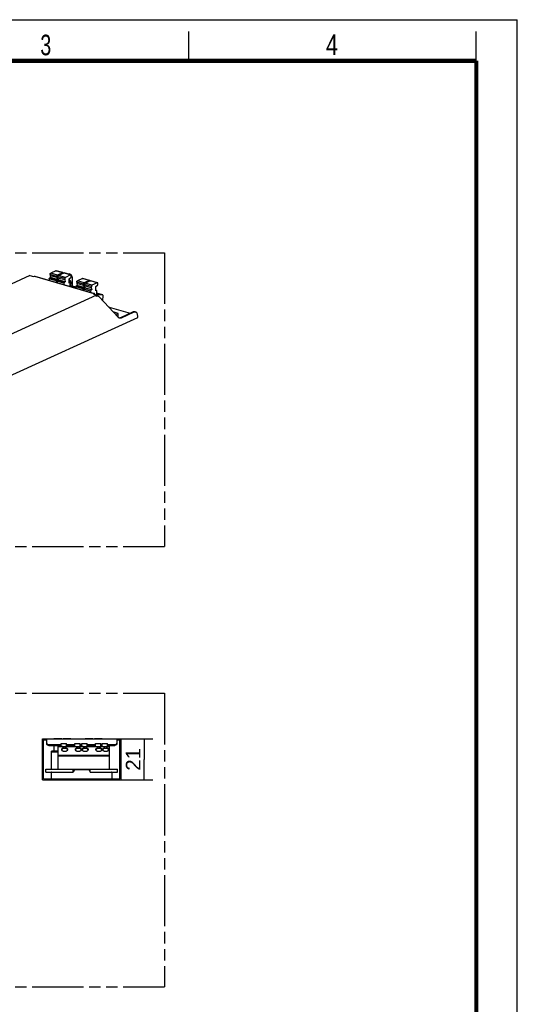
# Model space of a CAD drawing. Header units: millimetres. Extents: x 0 to 210, y 0 to 297.
# Tile 4 of 4: x 125 to 210, y 129 to 297. Entities that reach past the tile are written whole.
import ezdxf
from ezdxf.enums import TextEntityAlignment as Align

# ---------------------------------------------------------------- set-up
doc = ezdxf.new("R2010")
doc.units = ezdxf.units.MM
doc.header["$LTSCALE"] = 19.36
doc.linetypes.add('PHANTOM', pattern=[0.8, 0.45, -0.05, 0.1, -0.05, 0.1, -0.05])
doc.layers.get('0').update_dxf_attribs({"linetype": 'CONTINUOUS'})
doc.layers.add('DEFAULT_3', color=7, linetype='PHANTOM')
doc.layers.add('Z_DIM_2D', color=7, linetype='CONTINUOUS')
doc.styles.add('TEXTSTYLE_2', font='txt', dxfattribs={"width": 0.75})
doc.styles.add('TEXTSTYLE_3', font='helveticaneueltw1g-ltcn.otf')
doc.dimstyles.new('DIMSTYLE_2', dxfattribs={"dimtxt": 2.5, "dimasz": 3.5, "dimexe": 1.5, "dimexo": 0, "dimtad": 1, "dimdec": 1, "dimlfac": 3, "dimdsep": 46, "dimtxsty": 'TEXTSTYLE_3', "dimblk": '_FILLED', "dimblk1": '_FILLED', "dimblk2": '_FILLED', "dimcen": 0.09, "dimclrt": 5, "dimadec": 0, "dimazin": 0, "dimtp": 0.2, "dimtm": 0.2, "dimtfac": 1, "dimtdec": 1, "dimtofl": 0, "dimtmove": 0, "dimatfit": 3, "dimldrblk": '_FILLED', "dimfxl": 0, "dimtolj": 1, "dimarcsym": 0})

# ---------------------------------------------------------------- blocks, each defined once
blk = doc.blocks.new('*D4')
at = {"layer": 'Z_DIM_2D', "color": 2, "linetype": 'Continuous'}
for p, q in [((141.71, 174.55), (147.88, 174.55)), ((146.38, 174.55), (146.38, 171.05)), ((146.38, 167.55), (146.38, 171.05)), ((140.91, 167.55), (147.88, 167.55))]:
    blk.add_line(p, q, dxfattribs=at)
at = {"layer": 'Z_DIM_2D', "color": 5, "linetype": 'Continuous', "style": 'TEXTSTYLE_3'}
blk.add_text('21', height=2.5, rotation=90, dxfattribs=at).set_placement((145.76, 171.05), align=Align.CENTER)
blk = doc.blocks.new('_FILLED')
at = {"color": 0, "linetype": 'ByBlock'}
blk.add_solid([(0, 0), (-1, 0.125), (-1, -0.125)], dxfattribs=at)
blk = doc.blocks.new('_NONE')

msp = doc.modelspace()

# ---------------------------------------------------------------- linework, layer by layer
at = {"color": 2, "linetype": 'Continuous'}
for p, q in [((0, 297), (210, 297)), ((210, 0), (210, 297)), ((154, 290), (154, 295)), ((203, 290), (203, 295))]:
    msp.add_line(p, q, dxfattribs=at)
at = {"color": 7, "linetype": 'Continuous'}
for p, q in [((126.914, 253.437), (61.844, 223.681)), ((126.914, 253.437), (127.51, 253.263)), ((127.51, 253.263), (127.665, 253.334)), ((127.734, 253.341), (137.897, 250.371)), ((130.34, 253.633), (130.338, 253.408)), ((131.488, 253.072), (130.338, 253.408)), ((130.338, 253.408), (130.401, 253.076)), ((131.338, 254.256), (130.453, 253.851)), ((132.537, 253.925), (131.387, 254.261)), ((131.49, 253.297), (131.488, 253.072)), ((132.488, 253.92), (131.602, 253.515)), ((131.689, 253.238), (131.686, 253.014)), ((132.686, 253.862), (131.801, 253.457)), ((133.885, 253.531), (132.735, 253.867)), ((133.836, 253.526), (132.951, 253.121)), ((133.587, 252.878), (133.943, 253.184)), ((133.74, 253.679), (133.598, 253.72)), ((133.914, 253.568), (133.957, 253.515)), ((133.943, 253.184), (133.945, 253.409)), ((133.957, 253.515), (133.995, 253.453)), ((130.211, 252.856), (130.209, 252.618)), ((130.401, 253.076), (130.301, 253.03)), ((131.55, 252.74), (130.401, 253.076)), ((131.361, 252.52), (131.358, 252.282)), ((131.55, 252.74), (131.451, 252.694)), ((131.488, 253.072), (131.55, 252.74)), ((131.56, 252.462), (131.557, 252.224)), ((131.749, 252.682), (131.65, 252.636)), ((132.836, 252.678), (131.686, 253.014)), ((131.686, 253.014), (131.749, 252.682)), ((132.899, 252.346), (131.749, 252.682)), ((132.709, 252.126), (132.707, 251.888)), ((132.899, 252.346), (132.799, 252.3)), ((132.839, 252.902), (132.836, 252.678)), ((132.836, 252.678), (132.899, 252.346)), ((133.58, 252.157), (133.587, 252.878)), ((133.68, 252.202), (133.58, 252.157)), ((133.719, 252.206), (133.581, 252.246)), ((133.742, 252.22), (133.741, 252.193)), ((133.761, 251.58), (133.767, 252.109)), ((134.753, 251.473), (133.763, 251.762)), ((134.101, 252.946), (134.088, 251.667)), ((134.754, 251.528), (134.751, 251.29)), ((134.943, 251.749), (134.844, 251.703)), ((134.883, 252.305), (134.88, 252.08)), ((136.03, 251.744), (134.88, 252.08)), ((134.88, 252.08), (134.943, 251.749)), ((136.093, 251.413), (134.943, 251.749)), ((135.88, 252.928), (134.995, 252.523)), ((137.079, 252.597), (135.929, 252.933)), ((136.033, 251.969), (136.03, 251.744)), ((136.03, 251.744), (136.093, 251.413)), ((137.03, 252.592), (136.145, 252.187)), ((136.231, 251.911), (136.229, 251.686)), ((137.379, 251.35), (136.229, 251.686)), ((136.229, 251.686), (136.292, 251.354)), ((137.229, 252.534), (136.344, 252.129)), ((138.428, 252.203), (137.278, 252.539)), ((137.381, 251.575), (137.379, 251.35)), ((138.379, 252.198), (137.493, 251.793)), ((138.122, 250.829), (138.13, 251.55)), ((138.13, 251.55), (138.485, 251.856)), ((138.485, 251.856), (138.488, 252.081)), ((138.27, 250.119), (73.2, 220.362)), ((134.752, 251.39), (134.389, 251.396)), ((135.903, 251.192), (135.901, 250.954)), ((136.093, 251.413), (135.993, 251.367)), ((136.102, 251.134), (136.1, 250.896)), ((136.292, 251.354), (136.192, 251.309)), ((137.441, 251.018), (136.292, 251.354)), ((137.252, 250.798), (137.25, 250.56)), ((137.441, 251.018), (137.342, 250.973)), ((137.379, 251.35), (137.441, 251.018)), ((137.674, 250.293), (137.829, 250.364)), ((137.674, 250.293), (138.27, 250.119)), ((137.938, 250.345), (138.103, 250.168)), ((138.222, 250.875), (138.122, 250.829)), ((138.261, 250.879), (138.123, 250.919)), ((138.268, 249.884), (138.27, 250.119)), ((138.269, 249.989), (138.292, 249.965)), ((138.301, 250.026), (138.309, 250.781)), ((138.578, 250.153), (138.301, 250.026)), ((138.578, 250.153), (138.304, 250.233)), ((139.31, 250.141), (138.306, 250.435)), ((138.551, 249.91), (138.409, 249.952)), ((139.309, 250.14), (138.578, 250.153)), ((139.361, 249.117), (139.37, 250.04)), ((142.003, 246.277), (138.725, 249.8)), ((140.408, 248.073), (140.355, 248.049)), ((140.408, 248.073), (144.026, 247.016)), ((141.94, 246.993), (141.112, 247.235)), ((141.517, 246.799), (141.94, 246.993)), ((141.934, 246.456), (141.94, 246.993)), ((144.49, 247.228), (142.327, 246.239)), ((144.632, 247.186), (142.469, 246.197)), ((144.783, 247.258), (144.925, 247.217)), ((145.281, 246.315), (145.283, 246.583)), ((66.046, 210.08), (145.281, 246.315)), ((141.866, 246.425), (141.934, 246.456)), ((142.135, 246.194), (142.106, 246.197)), ((142.198, 246.199), (142.135, 246.194)), ((129.076, 167.552), (129.076, 174.552)), ((129.076, 174.552), (142.409, 174.552)), ((129.243, 167.718), (129.243, 174.385)), ((129.243, 174.385), (129.776, 174.385)), ((129.776, 173.67), (129.776, 174.552)), ((130.976, 174.552), (130.976, 174.56)), ((132.326, 174.56), (130.976, 174.56)), ((132.326, 174.56), (132.326, 174.552)), ((132.559, 174.552), (132.559, 174.56)), ((133.909, 174.56), (132.559, 174.56)), ((133.909, 174.56), (133.909, 174.552)), ((136.309, 174.552), (136.309, 174.56)), ((137.659, 174.56), (136.309, 174.56)), ((137.659, 174.56), (137.659, 174.552)), ((137.893, 174.552), (137.893, 174.56)), ((139.243, 174.56), (137.893, 174.56)), ((139.243, 174.56), (139.243, 174.552)), ((141.709, 174.552), (141.709, 173.67)), ((141.709, 174.385), (142.243, 174.385)), ((142.243, 167.718), (142.243, 174.385)), ((142.409, 174.552), (142.409, 167.552)), ((129.076, 174.318), (129.243, 174.318)), ((130.109, 173.552), (132.243, 173.552)), ((130.109, 173.434), (132.243, 173.434)), ((130.976, 173.434), (130.976, 172.427)), ((131.743, 169.393), (131.743, 173.227)), ((132.465, 173.227), (131.743, 173.227)), ((132.243, 173.227), (132.243, 173.76)), ((132.243, 173.76), (133.143, 173.76)), ((132.48, 173.227), (134.798, 173.227)), ((133.087, 172.893), (132.565, 172.893)), ((133.143, 173.227), (133.143, 173.76)), ((133.143, 173.552), (134.576, 173.552)), ((133.143, 173.434), (134.576, 173.434)), ((133.909, 173.434), (133.909, 173.227)), ((134.576, 173.227), (134.576, 173.76)), ((134.576, 173.76), (135.476, 173.76)), ((134.812, 173.227), (135.478, 173.227)), ((135.42, 172.893), (134.898, 172.893)), ((135.476, 173.227), (135.476, 173.76)), ((135.476, 173.552), (135.743, 173.552)), ((135.476, 173.434), (135.743, 173.434)), ((135.96, 173.227), (135.525, 173.227)), ((135.743, 173.227), (135.743, 173.76)), ((135.743, 173.76), (136.643, 173.76)), ((135.985, 173.227), (138.298, 173.227)), ((136.587, 172.893), (136.065, 172.893)), ((136.643, 173.227), (136.643, 173.76)), ((136.643, 173.552), (138.076, 173.552)), ((136.643, 173.434), (138.076, 173.434)), ((137.659, 173.434), (137.659, 173.227)), ((137.893, 173.434), (137.893, 173.227)), ((138.076, 173.76), (138.976, 173.76)), ((138.076, 173.227), (138.076, 173.76)), ((138.313, 173.227), (139.465, 173.227)), ((138.92, 172.893), (138.398, 172.893)), ((138.976, 173.227), (138.976, 173.76)), ((138.976, 173.552), (139.243, 173.552)), ((138.976, 173.434), (139.243, 173.434)), ((139.243, 173.76), (140.143, 173.76)), ((139.243, 173.227), (139.243, 173.76)), ((139.48, 173.227), (140.409, 173.227)), ((140.087, 172.893), (139.565, 172.893)), ((140.143, 173.227), (140.143, 173.76)), ((140.143, 173.552), (141.376, 173.552)), ((140.143, 173.434), (141.376, 173.434)), ((140.409, 173.227), (140.409, 169.393)), ((142.409, 174.318), (142.243, 174.318)), ((129.076, 171.885), (129.243, 171.885)), ((130.576, 169.393), (130.576, 172.427)), ((131.743, 172.427), (130.576, 172.427)), ((132.342, 172.691), (132.333, 172.662)), ((134.675, 172.691), (134.667, 172.662)), ((135.842, 172.691), (135.833, 172.662)), ((138.175, 172.691), (138.167, 172.662)), ((139.342, 172.691), (139.333, 172.662)), ((129.642, 168.86), (129.642, 169.393)), ((129.642, 169.393), (141.843, 169.393)), ((134.276, 168.86), (134.276, 169.393)), ((135.606, 169.26), (135.606, 169.393)), ((136.912, 169.26), (136.912, 169.393)), ((137.209, 168.86), (137.209, 169.393)), ((141.843, 168.86), (141.843, 169.393)), ((129.243, 167.718), (142.243, 167.718)), ((129.642, 168.86), (134.276, 168.86)), ((130.576, 167.552), (130.576, 168.793)), ((134.436, 169.222), (134.286, 168.898)), ((136.989, 169.26), (134.497, 169.26)), ((137.2, 168.898), (137.049, 169.222)), ((137.209, 168.86), (141.843, 168.86)), ((140.909, 167.552), (140.909, 168.793)), ((142.409, 168.718), (142.243, 168.718)), ((142.409, 167.818), (142.243, 167.818)), ((129.076, 167.552), (142.409, 167.552))]:
    msp.add_line(p, q, dxfattribs=at)
at = {"color": 9, "linetype": 'Continuous'}
for p, q in [((127.665, 253.334), (137.829, 250.364)), ((131.49, 253.297), (130.34, 253.633)), ((131.602, 253.515), (130.453, 253.851)), ((132.488, 253.92), (131.338, 254.256)), ((132.839, 252.902), (131.689, 253.238)), ((132.951, 253.121), (131.801, 253.457)), ((133.836, 253.526), (132.686, 253.862)), ((131.361, 252.52), (130.211, 252.856)), ((131.451, 252.694), (130.301, 253.03)), ((132.709, 252.126), (131.56, 252.462)), ((132.799, 252.3), (131.65, 252.636)), ((133.68, 252.202), (133.581, 252.231)), ((134.753, 251.471), (133.763, 251.76)), ((135.903, 251.192), (134.754, 251.528)), ((135.993, 251.367), (134.844, 251.703)), ((136.033, 251.969), (134.883, 252.305)), ((136.145, 252.187), (134.995, 252.523)), ((137.03, 252.592), (135.88, 252.928)), ((137.381, 251.575), (136.231, 251.911)), ((137.493, 251.793), (136.344, 252.129)), ((138.379, 252.198), (137.229, 252.534)), ((137.252, 250.798), (136.102, 251.134)), ((137.342, 250.973), (136.192, 251.309)), ((138.222, 250.875), (138.123, 250.904)), ((139.309, 250.14), (138.306, 250.433)), ((144.632, 247.186), (144.49, 247.228)), ((142.469, 246.197), (142.327, 246.239)), ((141.709, 174.483), (129.776, 174.483)), ((129.076, 174.026), (129.243, 174.026)), ((130.109, 173.434), (130.109, 173.552)), ((132.514, 173.188), (131.743, 173.188)), ((134.847, 173.188), (133.138, 173.188)), ((136.021, 173.178), (135.464, 173.178)), ((138.347, 173.188), (136.638, 173.188)), ((139.514, 173.188), (138.971, 173.188)), ((140.409, 173.188), (140.138, 173.188)), ((141.376, 173.552), (141.376, 173.434)), ((142.409, 174.026), (142.243, 174.026)), ((129.076, 172.178), (129.243, 172.178)), ((131.743, 172.293), (130.576, 172.293)), ((140.409, 171.699), (131.743, 171.699)), ((140.409, 171.605), (131.743, 171.605)), ((129.076, 170.885), (129.243, 170.885)), ((134.476, 169.26), (134.476, 169.393)), ((137.009, 169.26), (137.009, 169.393)), ((130.243, 167.718), (130.243, 167.552)), ((141.243, 167.718), (141.243, 167.552)), ((142.409, 169.011), (142.243, 169.011))]:
    msp.add_line(p, q, dxfattribs=at)
at = {"color": 7, "linetype": 'Continuous', "const_width": 0.7}
for points in [[(7, 290), (203, 290)], [(203, 7), (203, 290)]]:
    msp.add_lwpolyline(points, dxfattribs=at)
at = {"color": 7, "linetype": 'Continuous'}
for points in [[(127.665, 253.334), (127.686, 253.341), (127.705, 253.344), (127.724, 253.343), (127.734, 253.341)], [(130.34, 253.633), (130.341, 253.655), (130.344, 253.678), (130.349, 253.701), (130.356, 253.723), (130.364, 253.745), (130.374, 253.766), (130.385, 253.785), (130.397, 253.803), (130.41, 253.819), (130.424, 253.832), (130.438, 253.843), (130.453, 253.851)], [(131.338, 254.256), (131.352, 254.261), (131.367, 254.263), (131.38, 254.262), (131.387, 254.261)], [(131.602, 253.515), (131.588, 253.507), (131.574, 253.496), (131.56, 253.483), (131.547, 253.467), (131.535, 253.449), (131.524, 253.43), (131.514, 253.409), (131.506, 253.387), (131.499, 253.365), (131.494, 253.342), (131.491, 253.319), (131.49, 253.297)], [(131.689, 253.238), (131.69, 253.261), (131.693, 253.284), (131.698, 253.306), (131.704, 253.329), (131.713, 253.351), (131.722, 253.372), (131.733, 253.391), (131.746, 253.409), (131.759, 253.425), (131.772, 253.438), (131.787, 253.449), (131.801, 253.457)], [(132.537, 253.925), (132.53, 253.926), (132.516, 253.927), (132.502, 253.925), (132.488, 253.92)], [(132.596, 253.82), (132.596, 253.824), (132.593, 253.844), (132.589, 253.863), (132.583, 253.88), (132.575, 253.894), (132.565, 253.906), (132.555, 253.916), (132.543, 253.923), (132.537, 253.925)], [(132.686, 253.862), (132.701, 253.867), (132.715, 253.869), (132.729, 253.868), (132.735, 253.867)], [(133.321, 253.696), (133.371, 253.715), (133.435, 253.729), (133.498, 253.734), (133.559, 253.729), (133.598, 253.72)], [(133.463, 253.654), (133.513, 253.673), (133.577, 253.688)], [(133.577, 253.688), (133.639, 253.693), (133.7, 253.688), (133.74, 253.679)], [(133.74, 253.679), (133.759, 253.672), (133.814, 253.647), (133.866, 253.612), (133.914, 253.568)], [(133.885, 253.531), (133.879, 253.532), (133.865, 253.533), (133.851, 253.531), (133.836, 253.526)], [(133.945, 253.409), (133.944, 253.43), (133.942, 253.45), (133.937, 253.469), (133.931, 253.486), (133.923, 253.5), (133.914, 253.512), (133.903, 253.522), (133.891, 253.528), (133.885, 253.531)], [(133.995, 253.453), (134.027, 253.384), (134.054, 253.308), (134.075, 253.225), (134.09, 253.136), (134.099, 253.043), (134.101, 252.946)], [(130.211, 252.856), (130.212, 252.874), (130.214, 252.892), (130.218, 252.91), (130.224, 252.928), (130.23, 252.946), (130.238, 252.963), (130.247, 252.978), (130.257, 252.992), (130.267, 253.005), (130.278, 253.015), (130.289, 253.024), (130.301, 253.03)], [(131.451, 252.694), (131.439, 252.688), (131.428, 252.679), (131.417, 252.669), (131.406, 252.656), (131.397, 252.642), (131.388, 252.627), (131.38, 252.61), (131.373, 252.592), (131.368, 252.574), (131.364, 252.556), (131.362, 252.538), (131.361, 252.52)], [(131.56, 252.462), (131.561, 252.48), (131.563, 252.498), (131.567, 252.516), (131.572, 252.534), (131.579, 252.552), (131.587, 252.568), (131.595, 252.584), (131.605, 252.598), (131.616, 252.611), (131.627, 252.621), (131.638, 252.63), (131.65, 252.636)], [(132.799, 252.3), (132.788, 252.294), (132.776, 252.285), (132.765, 252.275), (132.755, 252.262), (132.745, 252.248), (132.736, 252.232), (132.729, 252.216), (132.722, 252.198), (132.717, 252.18), (132.713, 252.162), (132.71, 252.144), (132.709, 252.126)], [(132.951, 253.121), (132.936, 253.113), (132.922, 253.102), (132.909, 253.089), (132.895, 253.073), (132.883, 253.055), (132.872, 253.036), (132.863, 253.015), (132.854, 252.993), (132.848, 252.97), (132.843, 252.948), (132.84, 252.925), (132.839, 252.902)], [(133.585, 252.688), (133.61, 252.686), (133.637, 252.68)], [(133.585, 252.672), (133.614, 252.646), (133.643, 252.609)], [(133.637, 252.68), (133.65, 252.675), (133.688, 252.658), (133.723, 252.634), (133.756, 252.604), (133.785, 252.568), (133.811, 252.526), (133.833, 252.478), (133.852, 252.426), (133.866, 252.369), (133.876, 252.309), (133.882, 252.245), (133.884, 252.179), (133.881, 252.11), (133.874, 252.041), (133.862, 251.97), (133.846, 251.9), (133.827, 251.83), (133.803, 251.762), (133.799, 251.752)], [(133.643, 252.609), (133.669, 252.567), (133.691, 252.52), (133.71, 252.468), (133.724, 252.411), (133.734, 252.35), (133.74, 252.287), (133.742, 252.22)], [(133.719, 252.206), (133.713, 252.207), (133.702, 252.208), (133.691, 252.206), (133.68, 252.202)], [(133.767, 252.109), (133.766, 252.126), (133.764, 252.142), (133.76, 252.157), (133.756, 252.17), (133.749, 252.182), (133.742, 252.192), (133.733, 252.199), (133.724, 252.204), (133.719, 252.206)], [(134.754, 251.528), (134.755, 251.546), (134.757, 251.564), (134.761, 251.583), (134.766, 251.601), (134.773, 251.618), (134.781, 251.635), (134.789, 251.651), (134.799, 251.665), (134.81, 251.677), (134.821, 251.688), (134.832, 251.696), (134.844, 251.703)], [(134.883, 252.305), (134.884, 252.328), (134.887, 252.35), (134.892, 252.373), (134.898, 252.396), (134.907, 252.418), (134.916, 252.438), (134.927, 252.458), (134.94, 252.476), (134.953, 252.491), (134.966, 252.505), (134.981, 252.515), (134.995, 252.523)], [(135.88, 252.928), (135.895, 252.933), (135.909, 252.936), (135.923, 252.935), (135.929, 252.933)], [(136.145, 252.187), (136.13, 252.179), (136.116, 252.169), (136.102, 252.155), (136.089, 252.14), (136.077, 252.122), (136.066, 252.102), (136.056, 252.082), (136.048, 252.06), (136.042, 252.037), (136.037, 252.014), (136.034, 251.992), (136.033, 251.969)], [(136.231, 251.911), (136.232, 251.934), (136.236, 251.956), (136.24, 251.979), (136.247, 252.002), (136.255, 252.024), (136.265, 252.044), (136.276, 252.064), (136.288, 252.082), (136.301, 252.097), (136.315, 252.11), (136.329, 252.121), (136.344, 252.129)], [(137.079, 252.597), (137.072, 252.599), (137.059, 252.6), (137.045, 252.597), (137.03, 252.592)], [(137.139, 252.493), (137.138, 252.497), (137.136, 252.517), (137.131, 252.535), (137.125, 252.552), (137.117, 252.567), (137.108, 252.579), (137.097, 252.588), (137.085, 252.595), (137.079, 252.597)], [(137.229, 252.534), (137.244, 252.539), (137.258, 252.542), (137.271, 252.541), (137.278, 252.539)], [(137.493, 251.793), (137.479, 251.785), (137.465, 251.774), (137.451, 251.761), (137.438, 251.745), (137.426, 251.728), (137.415, 251.708), (137.405, 251.688), (137.397, 251.666), (137.39, 251.643), (137.385, 251.62), (137.382, 251.597), (137.381, 251.575)], [(138.428, 252.203), (138.421, 252.205), (138.407, 252.206), (138.393, 252.203), (138.379, 252.198)], [(138.488, 252.081), (138.487, 252.103), (138.484, 252.123), (138.48, 252.141), (138.474, 252.158), (138.466, 252.173), (138.457, 252.185), (138.446, 252.194), (138.434, 252.201), (138.428, 252.203)], [(135.993, 251.367), (135.982, 251.36), (135.97, 251.352), (135.959, 251.341), (135.949, 251.329), (135.939, 251.315), (135.93, 251.299), (135.923, 251.282), (135.916, 251.265), (135.911, 251.247), (135.907, 251.228), (135.904, 251.21), (135.903, 251.192)], [(136.102, 251.134), (136.103, 251.152), (136.106, 251.17), (136.109, 251.189), (136.115, 251.207), (136.121, 251.224), (136.129, 251.241), (136.138, 251.257), (136.148, 251.271), (136.158, 251.283), (136.169, 251.294), (136.18, 251.302), (136.192, 251.309)], [(137.342, 250.973), (137.33, 250.966), (137.319, 250.958), (137.308, 250.947), (137.297, 250.935), (137.288, 250.921), (137.279, 250.905), (137.271, 250.888), (137.265, 250.871), (137.259, 250.853), (137.255, 250.834), (137.253, 250.816), (137.252, 250.798)], [(137.897, 250.371), (137.888, 250.373), (137.869, 250.374), (137.85, 250.371), (137.829, 250.364)], [(137.938, 250.345), (137.923, 250.358), (137.906, 250.368), (137.897, 250.371)], [(138.261, 250.879), (138.256, 250.88), (138.245, 250.881), (138.234, 250.879), (138.222, 250.875)], [(138.309, 250.781), (138.309, 250.798), (138.307, 250.814), (138.303, 250.829), (138.298, 250.843), (138.292, 250.854), (138.284, 250.864), (138.276, 250.872), (138.266, 250.877), (138.261, 250.879)], [(138.37, 249.916), (138.319, 249.903), (138.268, 249.884)], [(138.269, 249.964), (138.278, 249.965), (138.327, 249.966), (138.374, 249.96), (138.409, 249.952)], [(138.551, 249.91), (138.516, 249.918), (138.469, 249.924), (138.42, 249.923), (138.37, 249.916)], [(138.725, 249.8), (138.688, 249.835), (138.648, 249.865), (138.606, 249.889), (138.562, 249.907), (138.551, 249.91)], [(139.322, 250.138), (139.32, 250.138), (139.309, 250.14)], [(139.37, 250.04), (139.369, 250.057), (139.368, 250.072), (139.364, 250.087), (139.36, 250.1), (139.354, 250.111), (139.347, 250.121), (139.338, 250.129), (139.329, 250.135), (139.322, 250.138)], [(144.783, 247.258), (144.76, 247.264), (144.695, 247.272), (144.628, 247.269), (144.56, 247.254), (144.49, 247.228)], [(144.77, 247.228), (144.702, 247.213), (144.632, 247.186)], [(144.925, 247.217), (144.902, 247.223), (144.837, 247.231), (144.77, 247.228)], [(145.283, 246.583), (145.274, 246.683), (145.257, 246.777), (145.233, 246.864), (145.203, 246.944), (145.166, 247.015), (145.123, 247.078), (145.075, 247.13), (145.021, 247.172), (144.964, 247.203), (144.925, 247.217)], [(142.177, 246.167), (142.157, 246.173), (142.102, 246.198), (142.051, 246.233), (142.003, 246.277)], [(142.469, 246.197), (142.404, 246.172), (142.34, 246.157), (142.277, 246.153), (142.216, 246.158), (142.177, 246.167)], [(142.327, 246.239), (142.262, 246.214), (142.198, 246.199)], [(129.776, 173.787), (129.778, 173.761), (129.784, 173.735), (129.795, 173.71), (129.809, 173.685), (129.827, 173.662)], [(130.109, 173.434), (130.072, 173.435), (130.035, 173.44), (129.999, 173.447), (129.965, 173.457), (129.932, 173.47), (129.901, 173.485), (129.874, 173.503), (129.849, 173.523), (129.827, 173.544), (129.809, 173.567), (129.795, 173.592), (129.784, 173.617), (129.778, 173.643), (129.776, 173.67)], [(129.827, 173.662), (129.849, 173.64), (129.874, 173.621), (129.901, 173.603), (129.932, 173.588), (129.965, 173.575), (129.999, 173.565), (130.035, 173.558), (130.072, 173.553), (130.109, 173.552)], [(132.326, 172.721), (132.327, 172.743), (132.333, 172.782), (132.346, 172.819), (132.364, 172.856), (132.387, 172.89), (132.416, 172.923), (132.45, 172.953), (132.488, 172.981), (132.53, 173.005), (132.575, 173.027), (132.624, 173.044), (132.675, 173.058)], [(133.326, 172.721), (133.325, 172.705), (133.32, 172.667), (133.309, 172.629), (133.292, 172.593), (133.269, 172.557), (133.242, 172.524), (133.209, 172.493), (133.172, 172.465), (133.13, 172.44), (133.085, 172.418), (133.037, 172.4), (132.987, 172.386), (132.934, 172.376), (132.881, 172.369), (132.826, 172.367), (132.772, 172.369), (132.718, 172.375), (132.665, 172.386), (132.615, 172.4), (132.567, 172.418), (132.522, 172.44), (132.48, 172.465), (132.443, 172.493), (132.41, 172.524), (132.383, 172.557), (132.36, 172.592), (132.343, 172.629), (132.332, 172.667), (132.326, 172.705), (132.326, 172.721)], [(132.557, 172.901), (132.513, 172.879), (132.474, 172.854), (132.438, 172.826), (132.406, 172.795), (132.379, 172.762), (132.358, 172.727), (132.342, 172.691)], [(132.465, 173.227), (132.471, 173.226), (132.478, 173.222), (132.487, 173.217), (132.496, 173.209), (132.505, 173.199), (132.514, 173.188)], [(132.675, 173.058), (132.659, 173.043), (132.643, 173.027), (132.628, 173.009), (132.613, 172.99), (132.598, 172.97), (132.584, 172.948), (132.57, 172.925), (132.557, 172.901)], [(133.095, 172.901), (133.077, 172.933), (133.058, 172.962), (133.039, 172.989), (133.019, 173.014), (132.998, 173.037), (132.977, 173.058)], [(132.977, 173.058), (133.028, 173.044), (133.076, 173.027), (133.122, 173.006), (133.164, 172.981), (133.202, 172.954), (133.236, 172.923), (133.264, 172.89), (133.288, 172.856), (133.306, 172.819), (133.318, 172.782), (133.325, 172.744), (133.326, 172.721)], [(133.318, 172.662), (133.31, 172.691), (133.294, 172.727), (133.272, 172.762), (133.246, 172.795), (133.214, 172.826), (133.178, 172.854), (133.138, 172.879), (133.095, 172.901)], [(133.138, 173.188), (133.147, 173.199), (133.156, 173.209), (133.165, 173.217), (133.173, 173.222), (133.181, 173.226), (133.187, 173.227)], [(134.659, 172.721), (134.66, 172.743), (134.667, 172.782), (134.679, 172.819), (134.697, 172.856), (134.721, 172.89), (134.749, 172.923), (134.783, 172.953), (134.821, 172.981), (134.863, 173.005), (134.909, 173.027), (134.957, 173.044), (135.008, 173.058)], [(135.659, 172.721), (135.659, 172.705), (135.653, 172.667), (135.642, 172.629), (135.625, 172.593), (135.603, 172.557), (135.575, 172.524), (135.542, 172.493), (135.505, 172.465), (135.464, 172.44), (135.419, 172.418), (135.371, 172.4), (135.32, 172.386), (135.268, 172.376), (135.214, 172.369), (135.159, 172.367), (135.105, 172.369), (135.051, 172.375), (134.999, 172.386), (134.948, 172.4), (134.9, 172.418), (134.855, 172.44), (134.814, 172.465), (134.776, 172.493), (134.744, 172.524), (134.716, 172.557), (134.693, 172.592), (134.676, 172.629), (134.665, 172.667), (134.66, 172.705), (134.659, 172.721)], [(134.89, 172.901), (134.847, 172.879), (134.807, 172.854), (134.771, 172.826), (134.739, 172.795), (134.713, 172.762), (134.691, 172.727), (134.675, 172.691)], [(134.798, 173.227), (134.804, 173.226), (134.812, 173.222), (134.82, 173.217), (134.829, 173.209), (134.838, 173.199), (134.847, 173.188)], [(135.008, 173.058), (134.992, 173.043), (134.977, 173.027), (134.961, 173.009), (134.946, 172.99), (134.932, 172.97), (134.918, 172.948), (134.904, 172.925), (134.89, 172.901)], [(135.428, 172.901), (135.41, 172.933), (135.392, 172.962), (135.373, 172.989), (135.353, 173.014), (135.332, 173.037), (135.31, 173.058)], [(135.31, 173.058), (135.362, 173.044), (135.41, 173.027), (135.455, 173.006), (135.497, 172.981), (135.535, 172.954), (135.569, 172.923), (135.598, 172.89), (135.621, 172.856), (135.639, 172.819), (135.652, 172.782), (135.658, 172.744), (135.659, 172.721)], [(135.652, 172.662), (135.643, 172.691), (135.627, 172.727), (135.606, 172.762), (135.579, 172.795), (135.547, 172.826), (135.512, 172.854), (135.472, 172.879), (135.428, 172.901)], [(135.464, 173.178), (135.477, 173.193), (135.488, 173.205), (135.499, 173.215), (135.509, 173.221), (135.518, 173.225), (135.525, 173.227)], [(135.826, 172.721), (135.827, 172.743), (135.833, 172.782), (135.846, 172.819), (135.864, 172.856), (135.887, 172.89), (135.916, 172.923), (135.95, 172.953), (135.988, 172.981), (136.03, 173.005), (136.075, 173.027), (136.124, 173.044), (136.175, 173.058)], [(136.826, 172.721), (136.825, 172.705), (136.82, 172.667), (136.809, 172.629), (136.792, 172.593), (136.769, 172.557), (136.742, 172.524), (136.709, 172.493), (136.672, 172.465), (136.63, 172.44), (136.585, 172.418), (136.537, 172.4), (136.487, 172.386), (136.434, 172.376), (136.381, 172.369), (136.326, 172.367), (136.272, 172.369), (136.218, 172.375), (136.165, 172.386), (136.115, 172.4), (136.067, 172.418), (136.022, 172.44), (135.98, 172.465), (135.943, 172.493), (135.91, 172.524), (135.883, 172.557), (135.86, 172.592), (135.843, 172.629), (135.832, 172.667), (135.826, 172.705), (135.826, 172.721)], [(136.057, 172.901), (136.013, 172.879), (135.974, 172.854), (135.938, 172.826), (135.906, 172.795), (135.879, 172.762), (135.858, 172.727), (135.842, 172.691)], [(135.96, 173.227), (135.967, 173.225), (135.976, 173.221), (135.986, 173.215), (135.997, 173.205), (136.009, 173.193), (136.021, 173.178)], [(136.175, 173.058), (136.159, 173.043), (136.143, 173.027), (136.128, 173.009), (136.113, 172.99), (136.098, 172.97), (136.084, 172.948), (136.07, 172.925), (136.057, 172.901)], [(136.477, 173.058), (136.528, 173.044), (136.576, 173.027), (136.622, 173.006), (136.664, 172.981), (136.702, 172.954), (136.736, 172.923), (136.764, 172.89), (136.788, 172.856), (136.806, 172.819), (136.818, 172.782), (136.825, 172.744), (136.826, 172.721)], [(136.595, 172.901), (136.577, 172.933), (136.558, 172.962), (136.539, 172.989), (136.519, 173.014), (136.498, 173.037), (136.477, 173.058)], [(136.818, 172.662), (136.81, 172.691), (136.794, 172.727), (136.772, 172.762), (136.746, 172.795), (136.714, 172.826), (136.678, 172.854), (136.638, 172.879), (136.595, 172.901)], [(136.638, 173.188), (136.647, 173.199), (136.656, 173.209), (136.665, 173.217), (136.673, 173.222), (136.681, 173.226), (136.687, 173.227)], [(138.159, 172.721), (138.16, 172.743), (138.167, 172.782), (138.179, 172.819), (138.197, 172.856), (138.221, 172.89), (138.249, 172.923), (138.283, 172.953), (138.321, 172.981), (138.363, 173.005), (138.409, 173.027), (138.457, 173.044), (138.508, 173.058)], [(139.159, 172.721), (139.159, 172.705), (139.153, 172.667), (139.142, 172.629), (139.125, 172.593), (139.103, 172.557), (139.075, 172.524), (139.042, 172.493), (139.005, 172.465), (138.964, 172.44), (138.919, 172.418), (138.871, 172.4), (138.82, 172.386), (138.768, 172.376), (138.714, 172.369), (138.659, 172.367), (138.605, 172.369), (138.551, 172.375), (138.499, 172.386), (138.448, 172.4), (138.4, 172.418), (138.355, 172.44), (138.314, 172.465), (138.276, 172.493), (138.244, 172.524), (138.216, 172.557), (138.193, 172.592), (138.176, 172.629), (138.165, 172.667), (138.16, 172.705), (138.159, 172.721)], [(138.39, 172.901), (138.347, 172.879), (138.307, 172.854), (138.271, 172.826), (138.239, 172.795), (138.213, 172.762), (138.191, 172.727), (138.175, 172.691)], [(138.298, 173.227), (138.304, 173.226), (138.312, 173.222), (138.32, 173.217), (138.329, 173.209), (138.338, 173.199), (138.347, 173.188)], [(138.508, 173.058), (138.492, 173.043), (138.477, 173.027), (138.461, 173.009), (138.446, 172.99), (138.432, 172.97), (138.418, 172.948), (138.404, 172.925), (138.39, 172.901)], [(138.81, 173.058), (138.862, 173.044), (138.91, 173.027), (138.955, 173.006), (138.997, 172.981), (139.035, 172.954), (139.069, 172.923), (139.098, 172.89), (139.121, 172.856), (139.139, 172.819), (139.152, 172.782), (139.158, 172.744), (139.159, 172.721)], [(138.928, 172.901), (138.91, 172.933), (138.892, 172.962), (138.873, 172.989), (138.853, 173.014), (138.832, 173.037), (138.81, 173.058)], [(139.152, 172.662), (139.143, 172.691), (139.127, 172.727), (139.106, 172.762), (139.079, 172.795), (139.047, 172.826), (139.012, 172.854), (138.972, 172.879), (138.928, 172.901)], [(138.971, 173.188), (138.981, 173.199), (138.99, 173.209), (138.998, 173.217), (139.007, 173.222), (139.014, 173.226), (139.021, 173.227)], [(139.326, 172.721), (139.327, 172.743), (139.333, 172.782), (139.346, 172.819), (139.364, 172.856), (139.387, 172.89), (139.416, 172.923), (139.45, 172.953), (139.488, 172.981), (139.53, 173.005), (139.575, 173.027), (139.624, 173.044), (139.675, 173.058)], [(140.326, 172.721), (140.325, 172.705), (140.32, 172.667), (140.309, 172.629), (140.292, 172.593), (140.269, 172.557), (140.242, 172.524), (140.209, 172.493), (140.172, 172.465), (140.13, 172.44), (140.085, 172.418), (140.037, 172.4), (139.987, 172.386), (139.934, 172.376), (139.881, 172.369), (139.826, 172.367), (139.772, 172.369), (139.718, 172.375), (139.665, 172.386), (139.615, 172.4), (139.567, 172.418), (139.522, 172.44), (139.48, 172.465), (139.443, 172.493), (139.41, 172.524), (139.383, 172.557), (139.36, 172.592), (139.343, 172.629), (139.332, 172.667), (139.326, 172.705), (139.326, 172.721)], [(139.557, 172.901), (139.513, 172.879), (139.474, 172.854), (139.438, 172.826), (139.406, 172.795), (139.379, 172.762), (139.358, 172.727), (139.342, 172.691)], [(139.465, 173.227), (139.471, 173.226), (139.478, 173.222), (139.487, 173.217), (139.496, 173.209), (139.505, 173.199), (139.514, 173.188)], [(139.675, 173.058), (139.659, 173.043), (139.643, 173.027), (139.628, 173.009), (139.613, 172.99), (139.598, 172.97), (139.584, 172.948), (139.57, 172.925), (139.557, 172.901)], [(139.977, 173.058), (140.028, 173.044), (140.076, 173.027), (140.122, 173.006), (140.164, 172.981), (140.202, 172.954), (140.236, 172.923), (140.264, 172.89), (140.288, 172.856), (140.306, 172.819), (140.318, 172.782), (140.325, 172.744), (140.326, 172.721)], [(140.095, 172.901), (140.077, 172.933), (140.058, 172.962), (140.039, 172.989), (140.019, 173.014), (139.998, 173.037), (139.977, 173.058)], [(140.318, 172.662), (140.31, 172.691), (140.294, 172.727), (140.272, 172.762), (140.246, 172.795), (140.214, 172.826), (140.178, 172.854), (140.138, 172.879), (140.095, 172.901)], [(140.138, 173.188), (140.147, 173.199), (140.156, 173.209), (140.165, 173.217), (140.173, 173.222), (140.181, 173.226), (140.187, 173.227)], [(141.709, 173.67), (141.707, 173.643), (141.701, 173.617), (141.691, 173.592), (141.676, 173.567), (141.658, 173.544), (141.637, 173.523), (141.612, 173.503), (141.584, 173.485), (141.553, 173.47), (141.521, 173.457), (141.486, 173.447), (141.45, 173.44), (141.413, 173.435), (141.376, 173.434)], [(141.376, 173.552), (141.413, 173.553), (141.45, 173.558), (141.486, 173.565), (141.521, 173.575), (141.553, 173.588), (141.584, 173.603), (141.612, 173.621), (141.637, 173.64), (141.658, 173.662)], [(141.658, 173.662), (141.676, 173.685), (141.691, 173.71), (141.701, 173.735), (141.707, 173.761), (141.709, 173.787)]]:
    msp.add_lwpolyline(points, dxfattribs=at)
for centre, start, end in [((130.643, 168.793), 90, 180), ((134.225, 168.927), 319.82799, 335), ((134.497, 169.193), 90, 155), ((136.989, 169.193), 25, 90), ((137.26, 168.927), 205, 212.661), ((140.843, 168.793), 0, 90)]:
    msp.add_arc(centre, 0.0667, start, end, dxfattribs=at)
for centre, major_axis, start_param, end_param in [((132.826, 173.41), (0.383, 0), -2.5226961, -1.9758786), ((132.826, 173.174), (0, 0.383), -3.9185026, -3.8897397), ((132.826, 173.41), (0.383, 0), -1.165714, -0.6188966), ((132.826, 173.174), (0, 0.383), -2.3934456, -2.3646827), ((135.159, 173.41), (0.383, 0), -2.5226961, -1.9758786), ((135.159, 173.174), (0, 0.383), -3.9185026, -3.8897397), ((135.159, 173.41), (0.383, 0), -1.165714, -0.6505269), ((135.159, 173.174), (0.383, 0), -0.8226492, -0.7938864), ((136.326, 173.41), (0.383, 0), -2.4910658, -1.9758786), ((136.326, 173.174), (0.383, 0), -2.3477062, -2.3189434), ((136.326, 173.41), (0.383, 0), -1.165714, -0.6188966), ((136.326, 173.174), (0, 0.383), -2.3934456, -2.3646827), ((138.659, 173.41), (0.383, 0), -2.5226961, -1.9758786), ((138.659, 173.174), (0.383, 0), -2.3477062, -2.3189434), ((138.659, 173.41), (0.383, 0), -1.165714, -0.6188966), ((138.659, 173.174), (0, 0.383), -2.3934456, -2.3646827), ((139.826, 173.41), (0.383, 0), -2.5226961, -1.9758786), ((139.826, 173.174), (0, 0.383), -3.9185026, -3.8897397), ((139.826, 173.41), (0.383, 0), -1.165714, -0.6188966), ((139.826, 173.174), (0, 0.383), -2.3934456, -2.3646827)]:
    msp.add_ellipse(centre, major_axis=major_axis, ratio=1, start_param=start_param, end_param=end_param, dxfattribs=at)
at = {"layer": 'DEFAULT_3', "color": 91, "linetype": 'PHANTOM', "true_color": 0x80ff80}
for p, q in [((49.879, 257.307), (149.879, 257.307)), ((149.879, 257.307), (149.879, 207.307)), ((49.879, 207.307), (149.879, 207.307)), ((49.879, 182.307), (149.879, 182.307)), ((149.879, 182.307), (149.879, 132.307)), ((49.879, 132.307), (149.879, 132.307))]:
    msp.add_line(p, q, dxfattribs=at)

# ---------------------------------------------------------------- texts
at = {"color": 5, "linetype": 'Continuous', "style": 'TEXTSTYLE_2'}
for s, width, p in [('3', 0.714286, (128.684, 290.943)), ('4', 0.785714, (177.383, 290.991))]:
    msp.add_text(s, height=3.5, dxfattribs=dict(at, width=width)).set_placement(p)

# ---------------------------------------------------------------- dimensions: what is measured, and where the dimension line sits
at = {"layer": 'Z_DIM_2D', "color": 2, "linetype": 'Continuous'}
dim = msp.add_linear_dim(base=(146.381, 174.552), p1=(140.909, 167.552), p2=(141.709, 174.552), angle=90, dimstyle='DIMSTYLE_2', override={"dimblk1": 'NONE', "dimblk2": 'NONE', "dimsah": 1}, dxfattribs=at)
dim.commit()
dim.dimension.update_dxf_attribs({"geometry": '*D4', "text_midpoint": (146.381, 171.052), "dimtype": 160})

doc.saveas('drawing.dxf')
